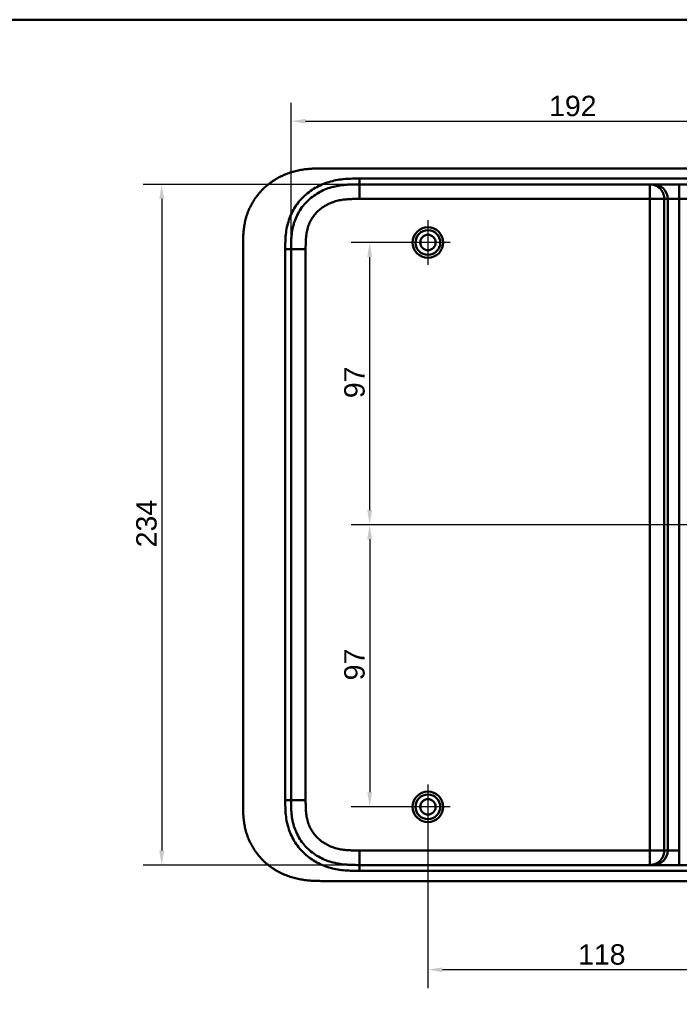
# Model space of a CAD drawing. Header units: millimetres. Extents: x 20 to 833, y 20 to 574.
# Tile 20 of 21: x 437 to 664, y 235 to 574. Entities that reach past the tile are written whole.
import ezdxf

# ---------------------------------------------------------------- set-up
doc = ezdxf.new("R2010")
doc.units = ezdxf.units.MM
doc.header["$LTSCALE"] = 2
for name, color, linetype, lineweight in [('Bemaßungen(DIN)', 7, 'Continuous', 25), ('Mittelpunktmarkierung(DIN)', 7, 'Continuous', 25), ('Sichtbare Kanten(DIN)', 7, 'Continuous', 50), ('Sichtbare tangentiale Kanten(DIN)', 7, 'Continuous', 50), ('Skizziergeometrie(DIN)', 7, 'Continuous', 50)]:
    doc.layers.add(name, color=color, linetype=linetype, lineweight=lineweight)
doc.styles.add('STANDARD-DIN~0', font='arial.ttf')
doc.dimstyles.new('CAD-LAN', dxfattribs={"dimscale": 2, "dimtxt": 3.5, "dimasz": 2.5, "dimexe": 3.175, "dimexo": 0, "dimgap": 0.8, "dimtad": 1, "dimrnd": 1e-08, "dimtxsty": 'STANDARD-DIN~0', "dimcen": 0.09, "dimdle": 10, "dimclrd": 250, "dimclre": 250, "dimclrt": 250, "dimadec": 0, "dimazin": 2, "dimtfac": 1, "dimtmove": 0, "dimatfit": 3, "dimfxl": 1, "dimtolj": 1, "dimtzin": 0, "dimlwd": 25, "dimlwe": 25, "dimarcsym": 0})

# ---------------------------------------------------------------- blocks, each defined once
blk = doc.blocks.new('Ränder Standardrahmen')
at = {"layer": 'Skizziergeometrie(DIN)', "flags": 128}
blk.add_lwpolyline([(10, 10), (10, 287), (410, 287), (410, 10), (10, 10)], dxfattribs=at)
blk = doc.blocks.new('*D11')
at = {"layer": 'Bemaßungen(DIN)', "color": 250, "linetype": 'Continuous', "lineweight": 25, "true_color": 0x3f3f3f, "transparency": 16777216}
for p, q in [((577.17, 497.38), (550.82, 497.38)), ((557.17, 405.38), (557.17, 492.38)), ((695.17, 400.38), (550.82, 400.38))]:
    blk.add_line(p, q, dxfattribs=at)
at = {"layer": 'Bemaßungen(DIN)', "color": 250, "linetype": 'Continuous', "true_color": 0x3f3f3f, "transparency": 16777216}
for points in [[(556.33, 492.38), (558, 492.38), (557.17, 497.38)], [(556.33, 405.38), (558, 405.38), (557.17, 400.38)]]:
    blk.add_solid(points, dxfattribs=at)
at = {"layer": 'Defpoints', "color": 0, "linetype": 'Continuous', "transparency": 16777216}
for p in [(557.17, 497.38), (577.17, 497.38), (695.17, 400.38)]:
    blk.add_point(p, dxfattribs=at)
at = {"layer": 'Bemaßungen(DIN)', "color": 250, "linetype": 'Continuous', "lineweight": 25, "true_color": 0x3f3f3f, "transparency": 16777216, "insert": (548.42, 443.87), "char_height": 7, "attachment_point": 1, "rotation": 90, "style": 'STANDARD-DIN~0'}
blk.add_mtext('\\A1;97', dxfattribs=at)
blk = doc.blocks.new('*D12')
at = {"layer": 'Bemaßungen(DIN)', "color": 250, "linetype": 'Continuous', "lineweight": 25, "true_color": 0x3f3f3f, "transparency": 16777216}
for p, q in [((695.17, 400.38), (550.82, 400.38)), ((557.17, 395.38), (557.17, 308.38)), ((577.17, 303.38), (550.82, 303.38))]:
    blk.add_line(p, q, dxfattribs=at)
at = {"layer": 'Bemaßungen(DIN)', "color": 250, "linetype": 'Continuous', "true_color": 0x3f3f3f, "transparency": 16777216}
for points in [[(556.33, 395.38), (558, 395.38), (557.17, 400.38)], [(556.33, 308.38), (558, 308.38), (557.17, 303.38)]]:
    blk.add_solid(points, dxfattribs=at)
at = {"layer": 'Defpoints', "color": 0, "linetype": 'Continuous', "transparency": 16777216}
for p in [(695.17, 400.38), (557.17, 303.38), (577.17, 303.38)]:
    blk.add_point(p, dxfattribs=at)
at = {"layer": 'Bemaßungen(DIN)', "color": 250, "linetype": 'Continuous', "lineweight": 25, "true_color": 0x3f3f3f, "transparency": 16777216, "insert": (548.42, 346.87), "char_height": 7, "attachment_point": 1, "rotation": 90, "style": 'STANDARD-DIN~0'}
blk.add_mtext('\\A1;97', dxfattribs=at)
blk = doc.blocks.new('*D14')
at = {"layer": 'Bemaßungen(DIN)', "color": 250, "linetype": 'Continuous', "lineweight": 25, "true_color": 0x3f3f3f, "transparency": 16777216}
for p, q in [((695.17, 392.73), (695.17, 241.03)), ((577.17, 295.73), (577.17, 241.03)), ((690.17, 247.38), (582.17, 247.38))]:
    blk.add_line(p, q, dxfattribs=at)
at = {"layer": 'Bemaßungen(DIN)', "color": 250, "linetype": 'Continuous', "true_color": 0x3f3f3f, "transparency": 16777216}
for points in [[(582.17, 248.22), (582.17, 246.55), (577.17, 247.38)], [(690.17, 248.22), (690.17, 246.55), (695.17, 247.38)]]:
    blk.add_solid(points, dxfattribs=at)
at = {"layer": 'Defpoints', "color": 0, "linetype": 'Continuous', "transparency": 16777216}
for p in [(695.17, 392.73), (577.17, 295.73), (577.17, 247.38)]:
    blk.add_point(p, dxfattribs=at)
at = {"layer": 'Bemaßungen(DIN)', "color": 250, "linetype": 'Continuous', "lineweight": 25, "true_color": 0x3f3f3f, "transparency": 16777216, "insert": (628.76, 256.13), "char_height": 7, "attachment_point": 1, "style": 'STANDARD-DIN~0'}
blk.add_mtext('\\A1;118', dxfattribs=at)
blk = doc.blocks.new('*D17')
at = {"layer": 'Bemaßungen(DIN)', "color": 250, "linetype": 'Continuous', "lineweight": 25, "true_color": 0x3f3f3f, "transparency": 16777216}
for p, q in [((530.17, 495.1), (530.17, 545.45)), ((722.17, 495.1), (722.17, 545.45)), ((535.17, 539.1), (717.17, 539.1))]:
    blk.add_line(p, q, dxfattribs=at)
at = {"layer": 'Bemaßungen(DIN)', "color": 250, "linetype": 'Continuous', "true_color": 0x3f3f3f, "transparency": 16777216}
for points in [[(535.17, 539.93), (535.17, 538.27), (530.17, 539.1)], [(717.17, 539.93), (717.17, 538.27), (722.17, 539.1)]]:
    blk.add_solid(points, dxfattribs=at)
at = {"layer": 'Defpoints', "color": 0, "linetype": 'Continuous', "transparency": 16777216}
for p in [(722.17, 539.1), (530.17, 495.1), (722.17, 495.1)]:
    blk.add_point(p, dxfattribs=at)
at = {"layer": 'Bemaßungen(DIN)', "color": 250, "linetype": 'Continuous', "lineweight": 25, "true_color": 0x3f3f3f, "transparency": 16777216, "insert": (618.8, 547.85), "char_height": 7, "attachment_point": 1, "style": 'STANDARD-DIN~0'}
blk.add_mtext('\\A1;192', dxfattribs=at)
blk = doc.blocks.new('*D18')
at = {"layer": 'Bemaßungen(DIN)', "color": 250, "linetype": 'Continuous', "lineweight": 25, "true_color": 0x3f3f3f, "transparency": 16777216}
for p, q in [((553.71, 517.38), (479.36, 517.38)), ((485.71, 512.38), (485.71, 288.38)), ((553.71, 283.38), (479.36, 283.38))]:
    blk.add_line(p, q, dxfattribs=at)
at = {"layer": 'Bemaßungen(DIN)', "color": 250, "linetype": 'Continuous', "true_color": 0x3f3f3f, "transparency": 16777216}
for points in [[(484.87, 512.38), (486.54, 512.38), (485.71, 517.38)], [(484.87, 288.38), (486.54, 288.38), (485.71, 283.38)]]:
    blk.add_solid(points, dxfattribs=at)
at = {"layer": 'Defpoints', "color": 0, "linetype": 'Continuous', "transparency": 16777216}
for p in [(553.71, 517.38), (485.71, 283.38), (553.71, 283.38)]:
    blk.add_point(p, dxfattribs=at)
at = {"layer": 'Bemaßungen(DIN)', "color": 250, "linetype": 'Continuous', "lineweight": 25, "true_color": 0x3f3f3f, "transparency": 16777216, "insert": (476.95, 392.61), "char_height": 7, "attachment_point": 1, "rotation": 90, "style": 'STANDARD-DIN~0'}
blk.add_mtext('\\A1;234', dxfattribs=at)

msp = doc.modelspace()

# ---------------------------------------------------------------- linework, layer by layer
at = {"layer": 'Mittelpunktmarkierung(DIN)', "linetype": 'Continuous'}
for p, q in [((577.1672, 505.0338), (577.1672, 489.7338)), ((584.8172, 497.3838), (569.5172, 497.3838)), ((577.1672, 311.0338), (577.1672, 295.7338)), ((584.8172, 303.3838), (569.5172, 303.3838))]:
    msp.add_line(p, q, dxfattribs=at)
at = {"layer": 'Sichtbare Kanten(DIN)'}
for p, q in [((699.6285, 522.8838), (541.7064, 522.8838)), ((653.3941, 517.3838), (553.7056, 517.3838)), ((654.5705, 517.3838), (653.3941, 517.3838)), ((663.5378, 517.3838), (654.5705, 517.3838)), ((698.6291, 517.3838), (663.5378, 517.3838)), ((513.6672, 496.0996), (513.6672, 304.6269)), ((653.3941, 283.3839), (553.7056, 283.3839)), ((654.5705, 283.3839), (653.3941, 283.3839)), ((663.5378, 283.3839), (654.5705, 283.3839)), ((698.6291, 283.3839), (663.5378, 283.3839)), ((541.1463, 277.8839), (699.6285, 277.8839))]:
    msp.add_line(p, q, dxfattribs=at)
for centre, radius in [((577.1672, 497.3838), 5.25), ((577.1672, 497.3838), 4.25), ((577.1672, 497.3838), 2.65), ((577.1672, 303.3838), 5.25), ((577.1672, 303.3838), 4.25), ((577.1672, 303.3838), 2.65)]:
    msp.add_circle(centre, radius, dxfattribs=at)
for points, knots in [([(541.7064, 522.8838), (541.1112, 522.8843), (539.913, 522.8835), (538.3967, 522.8473), (536.8692, 522.7658), (535.6399, 522.6577), (534.1001, 522.4556), (532.8682, 522.2358), (531.3362, 521.8802), (530.1203, 521.5287), (528.6215, 521.0018), (527.4431, 520.5097), (526.0057, 519.8065), (524.8881, 519.1742), (523.5412, 518.3), (522.5074, 517.5353), (521.279, 516.5034), (520.3508, 515.6196), (519.2665, 514.4494), (518.4628, 513.4639), (517.5438, 512.179), (516.8793, 511.1122), (516.1406, 509.7391), (515.6241, 508.6127), (515.0719, 507.1792), (514.7042, 506.0156), (514.3333, 504.5493), (514.1051, 503.3701), (513.8963, 501.8962), (513.7857, 500.7201), (513.7033, 499.2593), (513.6677, 497.8103), (513.6671, 496.667), (513.6672, 496.0996)], [-0.999997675, -0.999997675, -0.999997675, -0.999997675, -0.958331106, -0.916664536, -0.895831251, -0.854164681, -0.833331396, -0.791664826, -0.770831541, -0.729164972, -0.708331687, -0.666665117, -0.645831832, -0.604165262, -0.583331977, -0.541665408, -0.520832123, -0.479165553, -0.458332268, -0.416665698, -0.395832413, -0.354165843, -0.333332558, -0.291665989, -0.270832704, -0.229166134, -0.208332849, -0.166666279, -0.145832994, -0.104166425, -0.08333314, -0.04166657, -0.000002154, -0.000002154, -0.000002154, -0.000002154]), ([(530.1672, 495.0995), (530.1672, 495.7413), (530.167, 496.3828), (530.1806, 497.0679), (530.1959, 497.8382), (530.2249, 498.5141), (530.2815, 499.2314), (530.3424, 500.0028), (530.4325, 500.7581), (530.5641, 501.5197), (530.7017, 502.3165), (530.8828, 503.1014), (531.1094, 503.8647), (531.124, 503.9137), (531.139, 503.9635), (531.1544, 504.0138), (531.3858, 504.7704), (531.6607, 505.5022), (531.982, 506.2141), (532.3297, 506.9847), (532.7321, 507.7311), (533.1854, 508.4448), (533.6407, 509.1614), (534.1484, 509.8468), (534.7021, 510.4924), (535.1165, 510.9757), (535.5571, 511.4375), (536.0211, 511.8754), (536.1755, 512.0211), (536.3323, 512.164), (536.4908, 512.3035), (537.1214, 512.8586), (537.7933, 513.3727), (538.4951, 513.8386), (539.1906, 514.3004), (539.9176, 514.7163), (540.667, 515.0838), (541.4059, 515.4461), (542.1675, 515.7618), (542.9449, 516.0312), (543.7015, 516.2935), (544.4713, 516.5115), (545.2521, 516.6893), (545.9997, 516.8594), (546.7506, 516.9913), (547.5105, 517.0919), (548.2341, 517.1877), (548.9489, 517.2536), (549.7002, 517.2991), (550.0545, 517.3206), (550.3956, 517.3363), (550.7449, 517.3484), (551.5788, 517.3773), (552.4029, 517.3828), (553.2267, 517.3837), (553.3863, 517.3838), (553.5459, 517.3838), (553.7056, 517.3838)], [0.00000268, 0.00000268, 0.00000268, 0.00000268, 0.19252186, 0.19252186, 0.19252186, 0.40897193, 0.40897193, 0.40897193, 0.64169322, 0.64169322, 0.64169322, 0.88517498, 0.88517498, 0.88517498, 0.90079341, 0.90079341, 0.90079341, 1.13580502, 1.13580502, 1.13580502, 1.39014482, 1.39014482, 1.39014482, 1.64553972, 1.64553972, 1.64553972, 1.83672874, 1.83672874, 1.83672874, 1.90034451, 1.90034451, 1.90034451, 2.15353437, 2.15353437, 2.15353437, 2.40444101, 2.40444101, 2.40444101, 2.65184988, 2.65184988, 2.65184988, 2.89262839, 2.89262839, 2.89262839, 3.12318283, 3.12318283, 3.12318283, 3.34270332, 3.34270332, 3.34270332, 3.44622235, 3.44622235, 3.44622235, 3.69340439, 3.69340439, 3.69340439, 3.74129206, 3.74129206, 3.74129206, 3.74129206]), ([(553.7056, 283.3839), (552.722, 283.3839), (551.7385, 283.3848), (550.7444, 283.4193), (550.3956, 283.4314), (550.0545, 283.4471), (549.7002, 283.4686), (548.9489, 283.5141), (548.2341, 283.58), (547.5105, 283.6758), (546.7506, 283.7764), (545.9997, 283.9083), (545.2521, 284.0784), (544.4713, 284.2562), (543.7015, 284.4742), (542.9449, 284.7364), (542.1675, 285.0059), (541.4059, 285.3216), (540.667, 285.6839), (539.9176, 286.0514), (539.1906, 286.4673), (538.4951, 286.9291), (537.7933, 287.395), (537.1214, 287.9092), (536.4907, 288.4642), (536.3323, 288.6037), (536.1755, 288.7465), (536.0211, 288.8923), (535.5571, 289.3302), (535.1165, 289.792), (534.702, 290.2753), (534.1484, 290.9209), (533.6407, 291.6063), (533.1854, 292.3229), (532.7321, 293.0366), (532.3297, 293.7831), (531.9819, 294.5536), (531.6606, 295.2655), (531.3858, 295.9973), (531.1544, 296.7539), (531.139, 296.8042), (531.124, 296.854), (531.1094, 296.903), (530.8828, 297.6663), (530.7017, 298.4512), (530.5641, 299.248), (530.4325, 300.0096), (530.3424, 300.765), (530.2815, 301.5363), (530.2249, 302.2537), (530.1959, 302.9295), (530.1806, 303.6998), (530.167, 304.3849), (530.1672, 305.0266), (530.1672, 305.6682)], [0.00000012, 0.00000012, 0.00000012, 0.00000012, 0.29507015, 0.29507015, 0.29507015, 0.39858932, 0.39858932, 0.39858932, 0.6181101, 0.6181101, 0.6181101, 0.84866484, 0.84866484, 0.84866484, 1.08944362, 1.08944362, 1.08944362, 1.33685273, 1.33685273, 1.33685273, 1.58775958, 1.58775958, 1.58775958, 1.84094964, 1.84094964, 1.84094964, 1.90456374, 1.90456374, 1.90456374, 2.09575467, 2.09575467, 2.09575467, 2.35114981, 2.35114981, 2.35114981, 2.60548983, 2.60548983, 2.60548983, 2.840499, 2.840499, 2.840499, 2.85611996, 2.85611996, 2.85611996, 3.09960165, 3.09960165, 3.09960165, 3.33232279, 3.33232279, 3.33232279, 3.54877275, 3.54877275, 3.54877275, 3.74129164, 3.74129164, 3.74129164, 3.74129164]), ([(513.6672, 304.5856), (513.6672, 304.0453), (513.6684, 302.9294), (513.7033, 301.5085), (513.7857, 300.0477), (513.8963, 298.8715), (514.1051, 297.3977), (514.3333, 296.2185), (514.7042, 294.7521), (515.0718, 293.5886), (515.6241, 292.1551), (516.1406, 291.0287), (516.8793, 289.6556), (517.5438, 288.5887), (518.4628, 287.3038), (519.2665, 286.3184), (520.3508, 285.1481), (521.279, 284.2644), (522.5074, 283.2324), (523.5411, 282.4677), (524.8881, 281.5935), (526.0057, 280.9612), (527.4431, 280.258), (528.6215, 279.7659), (530.1203, 279.239), (531.3362, 278.8875), (532.8682, 278.5319), (534.1001, 278.3121), (535.6399, 278.11), (536.8691, 278.0019), (538.3967, 277.9204), (539.7232, 277.8887), (540.7358, 277.8843), (541.1463, 277.8839)], [-0.997977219, -0.997977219, -0.997977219, -0.997977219, -0.958333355, -0.91666671, -0.895833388, -0.854166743, -0.83333342, -0.791666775, -0.770833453, -0.729166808, -0.708333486, -0.666666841, -0.645833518, -0.604166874, -0.583333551, -0.541666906, -0.520833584, -0.479166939, -0.458333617, -0.416666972, -0.395833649, -0.354167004, -0.333333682, -0.291667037, -0.270833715, -0.22916707, -0.208333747, -0.166667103, -0.14583378, -0.104167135, -0.083333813, -0.041667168, -0.013042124, -0.013042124, -0.013042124, -0.013042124])]:
    msp.add_open_spline(points, degree=3, knots=knots, dxfattribs=at)
msp.add_open_spline([(530.1672, 305.6682), (530.1674, 400.3838), (530.1672, 495.0995)], degree=2, dxfattribs=at)
at = {"layer": 'Sichtbare tangentiale Kanten(DIN)'}
for p, q in [((553.7057, 517.3838), (553.7057, 519.3838)), ((553.7056, 512.3838), (553.7056, 517.3838)), ((653.3941, 512.3838), (653.3941, 517.3838)), ((663.5378, 512.3838), (663.5378, 517.3838)), ((553.7056, 512.3838), (653.3941, 512.3838)), ((653.3941, 512.3838), (653.3941, 288.3839)), ((658.3759, 512.3838), (653.3941, 512.3838)), ((658.3759, 512.3838), (659.5523, 512.3838)), ((658.376, 288.3839), (658.3759, 512.3838)), ((659.5523, 512.3838), (659.5523, 288.3839)), ((659.5523, 512.3838), (663.5378, 512.3838)), ((663.5378, 512.3838), (698.6404, 512.3838)), ((663.5378, 288.3839), (663.5378, 512.3838)), ((530.1672, 495.0995), (528.1676, 495.0995)), ((535.1672, 495.0996), (530.1672, 495.0995)), ((528.1672, 305.6682), (530.1672, 305.6682)), ((535.1672, 305.6682), (530.1672, 305.6682)), ((653.3941, 288.3839), (553.7056, 288.3839)), ((553.7056, 288.3839), (553.7056, 283.3839)), ((653.3941, 283.3839), (653.3941, 288.3839)), ((653.3941, 288.3839), (658.376, 288.3839)), ((659.5523, 288.3839), (658.376, 288.3839)), ((663.5378, 288.3839), (659.5523, 288.3839)), ((663.5378, 283.3839), (663.5378, 288.3839)), ((553.7057, 283.3839), (553.7057, 281.3845))]:
    msp.add_line(p, q, dxfattribs=at)
for points, knots in [([(528.1928, 497.5882), (528.2198, 498.5014), (528.2705, 499.319), (528.3561, 500.1378), (528.3576, 500.1517), (528.359, 500.1655), (528.3605, 500.1793), (528.4485, 501.0091), (528.576, 501.8487), (528.7484, 502.673), (528.7498, 502.6797), (528.7512, 502.6864), (528.7526, 502.6931), (528.9253, 503.5154), (529.1456, 504.3365), (529.4138, 505.136), (529.4152, 505.14), (529.4165, 505.1441), (529.4179, 505.1482), (529.9535, 506.7414), (530.691, 508.2761), (531.5997, 509.6769), (532.5108, 511.0815), (533.6199, 512.3894), (534.8561, 513.5234), (536.1021, 514.6664), (537.5192, 515.6707), (538.9983, 516.4732), (540.4721, 517.2727), (542.074, 517.9102), (543.7131, 518.3639), (543.7195, 518.3657), (543.7259, 518.3675), (543.7324, 518.3692), (544.5449, 518.5934), (545.3673, 518.7735), (546.1946, 518.9149), (546.2025, 518.9163), (546.2103, 518.9176), (546.2182, 518.919), (547.0414, 519.059), (547.8704, 519.1608), (548.6928, 519.2311), (548.7072, 519.2324), (548.7216, 519.2336), (548.7361, 519.2348), (549.5443, 519.3028), (550.3429, 519.3418), (551.2083, 519.3628), (551.2219, 519.3631), (551.2355, 519.3635), (551.2491, 519.3638), (552.094, 519.3837), (552.8997, 519.3839), (553.7057, 519.3838)], [0.24893164, 0.24893164, 0.24893164, 0.24893164, 0.50029894, 0.50029894, 0.50029894, 0.50454233, 0.50454233, 0.50454233, 0.7592332, 0.7592332, 0.7592332, 0.76130245, 0.76130245, 0.76130245, 1.01543002, 1.01543002, 1.01543002, 1.01671982, 1.01671982, 1.01671982, 1.52328492, 1.52328492, 1.52328492, 2.03122826, 2.03122826, 2.03122826, 2.54318464, 2.54318464, 2.54318464, 3.05327438, 3.05327438, 3.05327438, 3.0552733, 3.0552733, 3.0552733, 3.30807924, 3.30807924, 3.30807924, 3.31048253, 3.31048253, 3.31048253, 3.56198848, 3.56198848, 3.56198848, 3.56640263, 3.56640263, 3.56640263, 3.81370668, 3.81370668, 3.81370668, 3.81759917, 3.81759917, 3.81759917, 4.05938295, 4.05938295, 4.05938295, 4.05938295]), ([(535.1672, 495.0996), (535.1672, 495.3433), (535.1672, 495.5871), (535.1678, 495.8308), (535.1681, 495.9774), (535.1691, 496.1238), (535.1702, 496.2703), (535.1708, 496.3435), (535.1715, 496.4168), (535.1722, 496.49), (535.173, 496.5633), (535.174, 496.6365), (535.1751, 496.7097), (535.1762, 496.7829), (535.1774, 496.8562), (535.1788, 496.9294), (535.1846, 497.2419), (535.1933, 497.5555), (535.2075, 497.8751), (535.2214, 498.1873), (535.2389, 498.4891), (535.263, 498.8006), (535.2636, 498.8079), (535.2642, 498.8153), (535.2647, 498.8227), (535.3138, 499.4489), (535.3851, 500.0513), (535.4877, 500.649), (535.4892, 500.6576), (535.4906, 500.6661), (535.4921, 500.6747), (535.5951, 501.2692), (535.7303, 501.8612), (535.9023, 502.4405), (535.9036, 502.4448), (535.9048, 502.4491), (535.9061, 502.4533), (536.079, 503.0335), (536.2908, 503.6069), (536.5401, 504.1591), (536.7895, 504.7115), (537.0801, 505.251), (537.4059, 505.7638), (537.7329, 506.2786), (538.0995, 506.7733), (538.4968, 507.2367), (538.8961, 507.7025), (539.3315, 508.1427), (539.7924, 508.5486), (540.2545, 508.9555), (540.7469, 509.3319), (541.2596, 509.6723), (541.7736, 510.0137), (542.3134, 510.3223), (542.8667, 510.5937), (543.4214, 510.8657), (543.9975, 511.1042), (544.5798, 511.3061), (544.5832, 511.3073), (544.5865, 511.3085), (544.5899, 511.3096), (545.1676, 511.5095), (545.7617, 511.6772), (546.3588, 511.8133), (546.364, 511.8145), (546.3693, 511.8157), (546.3745, 511.8169), (546.9653, 511.951), (547.5599, 512.0547), (548.161, 512.1344), (548.17, 512.1356), (548.179, 512.1368), (548.188, 512.1379), (548.7849, 512.2163), (549.3784, 512.2704), (549.9991, 512.3081), (550.0064, 512.3086), (550.0136, 512.309), (550.0208, 512.3094), (550.329, 512.3279), (550.6267, 512.3414), (550.9312, 512.3518), (551.244, 512.3626), (551.5556, 512.3697), (551.8663, 512.3745), (552.4816, 512.384), (553.0939, 512.3841), (553.7056, 512.3838)], [0, 0, 0, 0, 0.07312901, 0.07312901, 0.07312901, 0.11708678, 0.11708678, 0.11708678, 0.13906566, 0.13906566, 0.13906566, 0.16104454, 0.16104454, 0.16104454, 0.18301563, 0.18301563, 0.18301563, 0.27670142, 0.27670142, 0.27670142, 0.36821229, 0.36821229, 0.36821229, 0.37037941, 0.37037941, 0.37037941, 0.55407516, 0.55407516, 0.55407516, 0.55671552, 0.55671552, 0.55671552, 0.73947938, 0.73947938, 0.73947938, 0.74082446, 0.74082446, 0.74082446, 0.92390478, 0.92390478, 0.92390478, 1.10705327, 1.10705327, 1.10705327, 1.29091486, 1.29091486, 1.29091486, 1.47566915, 1.47566915, 1.47566915, 1.66089288, 1.66089288, 1.66089288, 1.84660859, 1.84660859, 1.84660859, 2.03278254, 2.03278254, 2.03278254, 2.03386202, 2.03386202, 2.03386202, 2.21849793, 2.21849793, 2.21849793, 2.22012211, 2.22012211, 2.22012211, 2.40279546, 2.40279546, 2.40279546, 2.40552333, 2.40552333, 2.40552333, 2.58695897, 2.58695897, 2.58695897, 2.58907254, 2.58907254, 2.58907254, 2.67930728, 2.67930728, 2.67930728, 2.77201513, 2.77201513, 2.77201513, 2.95558788, 2.95558788, 2.95558788, 2.95558788]), ([(528.1676, 495.0995), (528.1676, 495.222), (528.1676, 495.3446), (528.1676, 495.5682), (528.1676, 495.6692), (528.1681, 495.8712), (528.1684, 495.9722), (528.1716, 496.5783), (528.1778, 497.0835), (528.1928, 497.5882)], [0, 0, 0, 0, 0.036765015, 0.036765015, 0.067074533, 0.067074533, 0.097384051, 0.097384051, 0.248931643, 0.248931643, 0.248931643, 0.248931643]), ([(553.7057, 281.3845), (553.4888, 281.3845), (553.2718, 281.3845), (553.0549, 281.3846), (552.8542, 281.3847), (552.6536, 281.3856), (552.4529, 281.3869), (552.3526, 281.3875), (552.2523, 281.3882), (552.152, 281.3892), (551.8578, 281.3921), (551.5637, 281.3968), (551.2491, 281.4041), (551.2419, 281.4043), (551.2346, 281.4045), (551.2273, 281.4047), (550.3434, 281.4256), (549.5443, 281.4649), (548.736, 281.5329), (548.7216, 281.5341), (548.7072, 281.5353), (548.6928, 281.5366), (547.8705, 281.6068), (547.0413, 281.7087), (546.2182, 281.8487), (546.2103, 281.8501), (546.2024, 281.8514), (546.1945, 281.8528), (545.3672, 281.9942), (544.5449, 282.1743), (543.7324, 282.3985), (543.7259, 282.4002), (543.7195, 282.402), (543.7131, 282.4038), (542.074, 282.8575), (540.4721, 283.495), (538.9983, 284.2945), (537.5192, 285.097), (536.1021, 286.1013), (534.8561, 287.2443), (533.6199, 288.3783), (532.5108, 289.6863), (531.5996, 291.0909), (530.691, 292.4916), (529.9535, 294.0263), (529.4179, 295.6196), (529.4165, 295.6237), (529.4151, 295.6277), (529.4138, 295.6318), (529.1456, 296.4313), (528.9253, 297.2523), (528.7526, 298.0745), (528.7512, 298.0812), (528.7498, 298.0879), (528.7484, 298.0946), (528.576, 298.9189), (528.4485, 299.7585), (528.3605, 300.5882), (528.359, 300.6021), (528.3576, 300.6159), (528.3561, 300.6297), (528.2705, 301.4486), (528.2206, 302.2652), (528.1939, 303.1413), (528.1935, 303.154), (528.1931, 303.1667), (528.1928, 303.1793), (528.1675, 304.0331), (528.1672, 304.8506), (528.1672, 305.6682)], [0, 0, 0, 0, 0.06507766, 0.06507766, 0.06507766, 0.12528273, 0.12528273, 0.12528273, 0.15538526, 0.15538526, 0.15538526, 0.24365675, 0.24365675, 0.24365675, 0.24569285, 0.24569285, 0.24569285, 0.49300086, 0.49300086, 0.49300086, 0.4974115, 0.4974115, 0.4974115, 0.74890807, 0.74890807, 0.74890807, 0.75132137, 0.75132137, 0.75132137, 1.00413209, 1.00413209, 1.00413209, 1.00612672, 1.00612672, 1.00612672, 1.51621493, 1.51621493, 1.51621493, 2.02817175, 2.02817175, 2.02817175, 2.53612225, 2.53612225, 2.53612225, 3.04268591, 3.04268591, 3.04268591, 3.04397533, 3.04397533, 3.04397533, 3.29809426, 3.29809426, 3.29809426, 3.30016358, 3.30016358, 3.30016358, 3.55484367, 3.55484367, 3.55484367, 3.55908615, 3.55908615, 3.55908615, 3.81045046, 3.81045046, 3.81045046, 3.81409287, 3.81409287, 3.81409287, 4.05937582, 4.05937582, 4.05937582, 4.05937582]), ([(553.7056, 288.3839), (553.4647, 288.3839), (553.2238, 288.3839), (552.9829, 288.3844), (552.9084, 288.3846), (552.834, 288.3848), (552.7596, 288.3851), (552.6851, 288.3853), (552.6107, 288.3858), (552.5362, 288.3863), (552.3874, 288.3872), (552.2385, 288.3883), (552.0896, 288.3901), (552.0152, 288.391), (551.9408, 288.3921), (551.8663, 288.3932), (551.7124, 288.3956), (551.5585, 288.3983), (551.4047, 288.402), (551.3277, 288.4039), (551.2508, 288.406), (551.1739, 288.4082), (551.0969, 288.4104), (551.02, 288.4128), (550.9399, 288.4156), (550.6269, 288.4263), (550.329, 288.4398), (550.0208, 288.4583), (550.0136, 288.4587), (550.0064, 288.4591), (549.9991, 288.4596), (549.3784, 288.4972), (548.7849, 288.5514), (548.188, 288.6297), (548.179, 288.6309), (548.17, 288.6321), (548.161, 288.6333), (547.5599, 288.713), (546.9653, 288.8167), (546.3745, 288.9508), (546.3693, 288.952), (546.364, 288.9532), (546.3588, 288.9544), (545.7617, 289.0905), (545.1676, 289.2582), (544.5899, 289.4581), (544.5865, 289.4592), (544.5832, 289.4604), (544.5798, 289.4616), (543.9975, 289.6635), (543.4214, 289.902), (542.8666, 290.1741), (542.3133, 290.4455), (541.7738, 290.7539), (541.2597, 291.0953), (540.7469, 291.4358), (540.2542, 291.8125), (539.7923, 292.2192), (539.3323, 292.6243), (538.8973, 293.0641), (538.4985, 293.5291), (538.1004, 293.9932), (537.7334, 294.4883), (537.4059, 295.0039), (537.0801, 295.5167), (536.7895, 296.0562), (536.5401, 296.6086), (536.2908, 297.1608), (536.079, 297.7342), (535.9061, 298.3144), (535.9048, 298.3186), (535.9036, 298.3229), (535.9023, 298.3272), (535.7303, 298.9065), (535.5951, 299.4985), (535.4921, 300.093), (535.4906, 300.1016), (535.4892, 300.1102), (535.4877, 300.1187), (535.3851, 300.7164), (535.3138, 301.3188), (535.2647, 301.945), (535.2642, 301.9524), (535.2636, 301.9598), (535.263, 301.9672), (535.2389, 302.2786), (535.2215, 302.5804), (535.2079, 302.8893), (535.194, 303.207), (535.1848, 303.523), (535.1787, 303.8383), (535.1669, 304.45), (535.1669, 305.0599), (535.1672, 305.6682)], [0, 0, 0, 0, 0.07226959, 0.07226959, 0.07226959, 0.09460256, 0.09460256, 0.09460256, 0.11693552, 0.11693552, 0.11693552, 0.16160146, 0.16160146, 0.16160146, 0.18393443, 0.18393443, 0.18393443, 0.23010863, 0.23010863, 0.23010863, 0.25319573, 0.25319573, 0.25319573, 0.27628283, 0.27628283, 0.27628283, 0.36651767, 0.36651767, 0.36651767, 0.36863123, 0.36863123, 0.36863123, 0.55006704, 0.55006704, 0.55006704, 0.5527949, 0.5527949, 0.5527949, 0.7354684, 0.7354684, 0.7354684, 0.73709258, 0.73709258, 0.73709258, 0.92172864, 0.92172864, 0.92172864, 0.92280811, 0.92280811, 0.92280811, 1.10898224, 1.10898224, 1.10898224, 1.29469812, 1.29469812, 1.29469812, 1.47992205, 1.47992205, 1.47992205, 1.6644007, 1.6644007, 1.6644007, 1.84853828, 1.84853828, 1.84853828, 2.03168687, 2.03168687, 2.03168687, 2.21476727, 2.21476727, 2.21476727, 2.21611236, 2.21611236, 2.21611236, 2.39887625, 2.39887625, 2.39887625, 2.40151665, 2.40151665, 2.40151665, 2.58521247, 2.58521247, 2.58521247, 2.58737964, 2.58737964, 2.58737964, 2.67889059, 2.67889059, 2.67889059, 2.77300349, 2.77300349, 2.77300349, 2.95556719, 2.95556719, 2.95556719, 2.95556719])]:
    msp.add_open_spline(points, degree=3, knots=knots, dxfattribs=at)
for points, degree in [([(553.7057, 519.3838), (602.0134, 519.3838), (650.3212, 519.3838), (698.629, 519.3832)], 3), ([(653.3941, 517.3838), (653.4973, 517.3838), (653.7024, 517.3786), (654.0062, 517.3552), (654.4024, 517.2941), (654.8805, 517.1703), (655.3388, 517.0015), (655.7749, 516.7903), (656.1863, 516.5393), (656.5704, 516.2508), (656.9249, 515.9275), (657.247, 515.5718), (657.5344, 515.1862), (657.7846, 514.7733), (657.995, 514.3356), (658.1632, 513.8756), (658.2865, 513.3958), (658.3474, 512.9982), (658.3707, 512.6933), (658.3759, 512.4874), (658.3759, 512.3838)], 5), ([(654.5705, 517.3838), (657.3219, 517.3838), (659.5523, 515.1453), (659.5523, 512.3838)], 3), ([(528.1672, 305.6682), (528.1673, 368.8119), (528.1673, 431.9556), (528.1676, 495.0995)], 3), ([(535.1672, 305.6682), (535.1673, 368.8119), (535.1673, 431.9556), (535.1672, 495.0996)], 3), ([(658.376, 288.3839), (658.376, 288.2803), (658.3707, 288.0744), (658.3475, 287.7695), (658.2866, 287.3719), (658.1632, 286.8921), (657.995, 286.4321), (657.7846, 285.9944), (657.5344, 285.5815), (657.247, 285.1959), (656.9249, 284.8402), (656.5705, 284.5169), (656.1863, 284.2284), (655.7749, 283.9774), (655.3388, 283.7662), (654.8805, 283.5974), (654.4024, 283.4736), (654.0062, 283.4125), (653.7024, 283.3891), (653.4973, 283.3839), (653.3941, 283.3839)], 5), ([(654.5705, 283.3839), (657.3219, 283.3839), (659.5523, 285.6224), (659.5523, 288.3839)], 3), ([(698.6291, 281.3839), (650.3214, 281.3839), (602.0136, 281.3839), (553.7057, 281.3845)], 3)]:
    msp.add_open_spline(points, degree=degree, dxfattribs=at)

# ---------------------------------------------------------------- block references
at = {"xscale": 2, "yscale": 2, "zscale": 2}
msp.add_blockref('Ränder Standardrahmen', (0, 0), dxfattribs=at)

# ---------------------------------------------------------------- dimensions: what is measured, and where the dimension line sits
at = {"layer": 'Bemaßungen(DIN)', "color": 250, "linetype": 'Continuous', "lineweight": 25, "true_color": 0x3f3f3f}
for base, p1, p2, angle, picture, middle in [((722.1674, 539.0995), (530.1672, 495.0995), (722.1674, 495.0995), 180, '*D17', (626.1673, 539.0995)), ((485.7056, 283.3839), (553.7056, 517.3838), (553.7056, 283.3839), 90, '*D18', (485.7056, 400.3838)), ((557.1672, 497.3838), (695.1672, 400.3838), (577.1672, 497.3838), 90, '*D11', (557.1672, 448.8838)), ((557.1672, 303.3838), (695.1672, 400.3838), (577.1672, 303.3838), 90, '*D12', (557.1672, 351.8838)), ((577.1672, 247.3838), (695.1672, 392.7338), (577.1672, 295.7338), 180, '*D14', (636.1672, 247.3838))]:
    dim = msp.add_linear_dim(base=base, p1=p1, p2=p2, angle=angle, dimstyle='CAD-LAN', override={"dimgap": 0.8, "dimdec": 2, "dimtol": 0, "dimlim": 0, "dimtp": 0, "dimtm": 0, "dimtdec": 2, "dimtofl": 0, "dimatfit": 1}, dxfattribs=at)
    dim.commit()
    dim.dimension.update_dxf_attribs({"geometry": picture, "text_midpoint": middle, "dimtype": 160})

doc.saveas('drawing.dxf')
